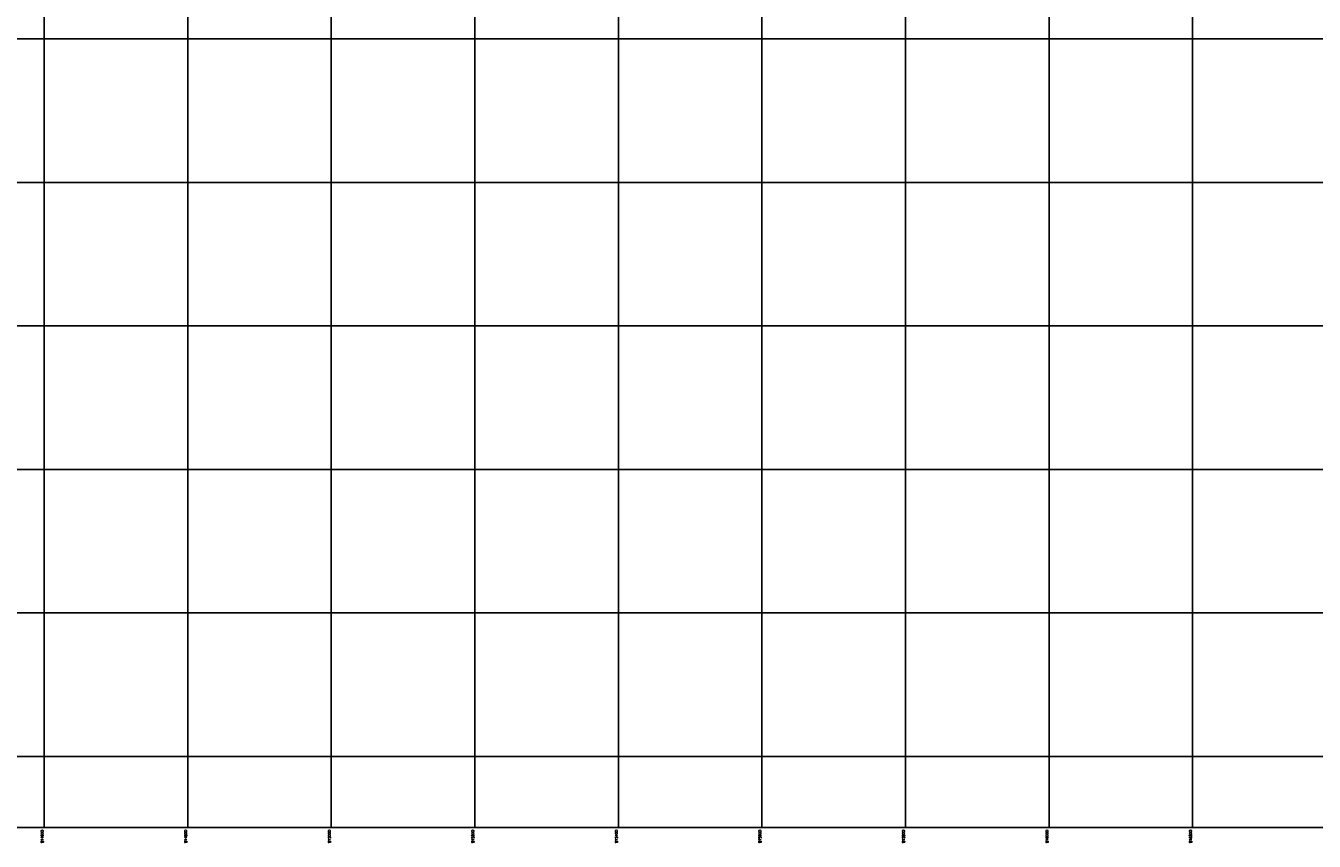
# Model space of a CAD drawing. Extents: x 539028 to 544996, y 8596245 to 8601028.
# Tile 2 of 41: x 540820 to 542615, y 8596245 to 8597381. Entities that reach past the tile are written whole.
import ezdxf
from ezdxf.enums import TextEntityAlignment as Align

# ---------------------------------------------------------------- set-up
doc = ezdxf.new("R2010")
doc.units = 0
doc.header["$MEASUREMENT"] = 0
doc.layers.add('MALHA', color=9, linetype='Continuous')
doc.layers.add('TXT_COORD', color=2, linetype='Continuous')
doc.styles.add('GEOSIS', font='ROMANS.SHX')

msp = doc.modelspace()

# ---------------------------------------------------------------- linework, layer by layer
at = {"layer": 'MALHA'}
for p, q in [((540845.513, 8601028.275), (540845.513, 8596264.109)), ((541045.513, 8601028.275), (541045.513, 8596264.109)), ((541245.513, 8601028.275), (541245.513, 8596264.109)), ((541445.513, 8601028.275), (541445.513, 8596264.109)), ((541645.513, 8601028.275), (541645.513, 8596264.109)), ((541845.513, 8601028.275), (541845.513, 8596264.109)), ((542045.513, 8601028.275), (542045.513, 8596264.109)), ((542245.513, 8601028.275), (542245.513, 8596264.109)), ((542445.513, 8601028.275), (542445.513, 8596264.109)), ((539050.307, 8597363.105), (544995.7, 8597363.105)), ((539050.307, 8597163.105), (544995.7, 8597163.105)), ((539050.307, 8596963.105), (544995.7, 8596963.105)), ((539050.307, 8596763.105), (544995.7, 8596763.105)), ((539050.307, 8596563.105), (544995.7, 8596563.105)), ((539050.307, 8596363.105), (544995.7, 8596363.105))]:
    msp.add_line(p, q, dxfattribs=at)
msp.add_lwpolyline([(539050.307, 8601028.275), (539050.307, 8596264.109), (544995.7, 8596264.109), (544995.7, 8601028.275)], close=True, dxfattribs=at)

# ---------------------------------------------------------------- texts
at = {"layer": 'TXT_COORD', "style": 'GEOSIS'}
for s, p in [('814600', (540845.513, 8596260.609)), ('814800', (541045.513, 8596260.609)), ('815000', (541245.513, 8596260.609)), ('815200', (541445.513, 8596260.609)), ('815400', (541645.513, 8596260.609)), ('815600', (541845.513, 8596260.609)), ('815800', (542045.513, 8596260.609)), ('816000', (542245.513, 8596260.609)), ('816200', (542445.513, 8596260.609))]:
    msp.add_text(s, height=3.5, rotation=90, dxfattribs=at).set_placement(p, align=Align.BOTTOM_RIGHT)

doc.saveas('drawing.dxf')
